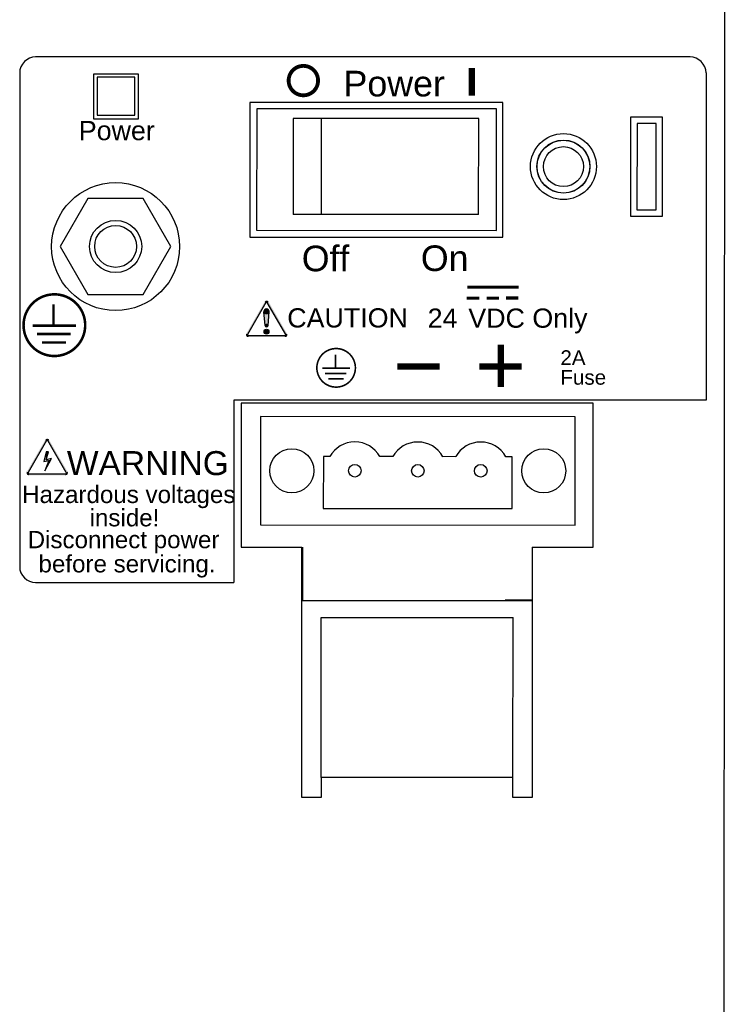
# Model space of a CAD drawing. Extents: x -71 to 52, y -13 to 68.
# Tile 63 of 81: x 34.24 to 36.44, y 47.45 to 50.52. Entities that reach past the tile are written whole.
import ezdxf

# ---------------------------------------------------------------- set-up
doc = ezdxf.new("R2010")
doc.units = 0
doc.header["$LTSCALE"] = 1.21
doc.header["$MEASUREMENT"] = 0
doc.layers.get('0').update_dxf_attribs({"linetype": 'CONTINUOUS'})
doc.layers.add('DIECUT', color=161, linetype='CONTINUOUS')
doc.layers.add('YELLOW', color=2, linetype='CONTINUOUS')
doc.styles.add('arial', font='ARIAL.TTF')

msp = doc.modelspace()

# ---------------------------------------------------------------- linework, layer by layer
at = {"color": 7, "linetype": 'Continuous'}
for p, q in [((36.4408, 45.9291), (36.4445, 55.5791)), ((34.5985, 50.3428), (34.4805, 50.3428)), ((34.4805, 50.3428), (34.4805, 50.2248)), ((34.5985, 50.2248), (34.5985, 50.3428)), ((34.4805, 50.2248), (34.5985, 50.2248)), ((34.9795, 50.2446), (34.9793, 49.8646)), ((35.7295, 50.2443), (34.9795, 50.2446)), ((35.7293, 49.8643), (35.7295, 50.2443)), ((35.0934, 50.214), (35.0933, 49.914)), ((35.6734, 50.2138), (35.0934, 50.214)), ((35.1824, 49.914), (35.1825, 50.214)), ((35.6733, 49.9138), (35.6734, 50.2138)), ((36.1684, 50.1982), (36.1683, 49.9282)), ((36.2284, 50.1982), (36.1684, 50.1982)), ((36.2283, 49.9282), (36.2284, 50.1982)), ((34.4517, 49.9642), (34.365, 49.8143)), ((34.6249, 49.9642), (34.4517, 49.9642)), ((34.7114, 49.8141), (34.6249, 49.9642)), ((35.6733, 49.9138), (35.0933, 49.914)), ((36.1683, 49.9282), (36.2283, 49.9282)), ((34.9793, 49.8646), (35.7293, 49.8643)), ((34.365, 49.8143), (34.4516, 49.6642)), ((34.6248, 49.6642), (34.7114, 49.8141)), ((34.4516, 49.6642), (34.6248, 49.6642)), ((34.9311, 49.3246), (34.9309, 48.8746)), ((36.0311, 49.3242), (34.9311, 49.3246)), ((36.0309, 48.8742), (36.0311, 49.3242)), ((34.991, 49.2826), (34.9909, 48.944)), ((35.9752, 49.2822), (34.991, 49.2826)), ((35.9751, 48.9437), (35.9752, 49.2822)), ((35.1878, 49.1574), (35.1877, 48.9951)), ((35.2078, 49.1574), (35.1878, 49.1574)), ((35.4046, 49.1573), (35.3646, 49.1573)), ((35.6015, 49.1572), (35.5615, 49.1573)), ((35.7783, 49.1572), (35.7583, 49.1572)), ((35.7783, 48.9949), (35.7783, 49.1572)), ((35.1877, 48.9951), (35.7783, 48.9949)), ((34.9909, 48.944), (35.9751, 48.9437)), ((34.9309, 48.8746), (35.1209, 48.8746)), ((35.1206, 48.0926), (35.1209, 48.8746)), ((35.123, 48.8746), (35.123, 48.708)), ((35.8409, 48.8743), (35.8406, 48.0923)), ((35.8409, 48.8743), (36.0309, 48.8742)), ((35.1209, 48.708), (35.8409, 48.7077)), ((35.8409, 48.7087), (35.756, 48.7087)), ((35.1807, 48.1546), (35.1809, 48.6546)), ((35.1809, 48.6546), (35.7809, 48.6543)), ((35.7807, 48.1543), (35.7809, 48.6543)), ((35.1807, 48.1546), (35.1806, 48.0926)), ((35.7807, 48.1543), (35.1807, 48.1546)), ((35.7806, 48.0923), (35.7807, 48.1543)), ((35.1806, 48.0926), (35.1206, 48.0926)), ((35.8406, 48.0923), (35.7806, 48.0923))]:
    msp.add_line(p, q, dxfattribs=at)
at = {"flags": 128}
for points, const_width in [([(35.1253, 50.2865, 1), (35.1253, 50.3785, 1)], 0.012), ([(35.1253, 50.2865, 1), (35.1253, 50.3785, 1)], 0.012), ([(34.2505, 49.5682, 1), (34.4433, 49.5682, 1)], 0.008), ([(34.2505, 49.5682, 1), (34.4433, 49.5682, 1)], 0.008), ([(35.1675, 49.4349, 1), (35.288, 49.4349, 1)], 0.005), ([(35.1675, 49.4349, 1), (35.288, 49.4349, 1)], 0.005)]:
    msp.add_lwpolyline(points, format="xyb", close=True, dxfattribs=dict(at, const_width=const_width))
for points, const_width in [([(35.6519, 50.3723), (35.6519, 50.2849)], 0.02), ([(35.6519, 50.3723), (35.6519, 50.2849)], 0.02), ([(34.3443, 49.6332), (34.3443, 49.5667)], 0.008), ([(34.3443, 49.6332), (34.3443, 49.5667)], 0.008), ([(34.2788, 49.5667), (34.4147, 49.5667)], 0.008), ([(34.2788, 49.5667), (34.4147, 49.5667)], 0.008), ([(34.293, 49.5404), (34.3975, 49.5404)], 0.008), ([(34.293, 49.5404), (34.3975, 49.5404)], 0.008), ([(34.3082, 49.514), (34.3833, 49.514)], 0.008), ([(34.3082, 49.514), (34.3833, 49.514)], 0.008), ([(35.7424, 49.5068), (35.7424, 49.3746)], 0.02), ([(35.7424, 49.5068), (35.7424, 49.3746)], 0.02), ([(35.2261, 49.4765), (35.2261, 49.434)], 0.00512), ([(35.2261, 49.4765), (35.2261, 49.434)], 0.00512), ([(35.4194, 49.4391), (35.5516, 49.4391)], 0.02), ([(35.4194, 49.4391), (35.5516, 49.4391)], 0.02), ([(35.6754, 49.4391), (35.8076, 49.4391)], 0.02), ([(35.6754, 49.4391), (35.8076, 49.4391)], 0.02), ([(35.1842, 49.434), (35.2711, 49.434)], 0.00512), ([(35.1842, 49.434), (35.2711, 49.434)], 0.00512), ([(35.1933, 49.4171), (35.2601, 49.4171)], 0.00512), ([(35.1933, 49.4171), (35.2601, 49.4171)], 0.00512), ([(35.203, 49.4002), (35.251, 49.4002)], 0.00512), ([(35.203, 49.4002), (35.251, 49.4002)], 0.00512)]:
    msp.add_lwpolyline(points, dxfattribs=dict(at, const_width=const_width))
at = {"color": 7, "linetype": 'Continuous'}
for centre, radius in [((35.9384, 50.0637), 0.083), ((35.9384, 50.0637), 0.0825), ((35.9384, 50.0637), 0.0625), ((34.5383, 49.8142), 0.0815), ((34.5383, 49.8142), 0.0654), ((35.0894, 49.1133), 0.0689), ((35.8768, 49.113), 0.0689), ((35.2862, 49.1132), 0.0197), ((35.4831, 49.1131), 0.0197), ((35.6799, 49.1131), 0.0197)]:
    msp.add_circle(centre, radius, dxfattribs=at)
for centre in [(35.2862, 49.1132), (35.4831, 49.1131), (35.6799, 49.1131)]:
    msp.add_arc(centre, 0.09, 29.3577, 150.5991, dxfattribs=at)
at = {"layer": 'DIECUT'}
for p, q in [((36.3341, 50.4063), (34.2884, 50.4063)), ((36.3341, 50.4063), (34.2884, 50.4063)), ((34.2384, 50.3563), (34.2384, 48.8138)), ((34.2384, 50.3563), (34.2384, 48.8138)), ((36.3841, 50.3563), (36.3841, 49.3337)), ((36.3841, 50.3563), (36.3841, 49.3337)), ((34.2884, 48.7638), (34.9084, 48.7638)), ((34.2884, 48.7638), (34.9084, 48.7638))]:
    msp.add_line(p, q, dxfattribs=at)
at = {"layer": 'DIECUT', "linetype": 'Continuous'}
for p, q in [((34.4694, 50.3527), (34.4694, 50.2127)), ((34.6094, 50.3527), (34.4694, 50.3527)), ((34.4694, 50.3527), (34.4694, 50.2127)), ((34.6094, 50.3527), (34.4694, 50.3527)), ((34.6094, 50.2127), (34.6094, 50.3527)), ((34.6094, 50.2127), (34.6094, 50.3527)), ((34.9584, 50.2637), (34.9584, 49.8437)), ((35.7484, 50.2637), (34.9584, 50.2637)), ((34.9584, 50.2637), (34.9584, 49.8437)), ((35.7484, 50.2637), (34.9584, 50.2637)), ((35.7484, 49.8437), (35.7484, 50.2637)), ((35.7484, 49.8437), (35.7484, 50.2637)), ((36.1484, 50.2187), (36.1484, 49.9087)), ((36.2484, 50.2187), (36.1484, 50.2187)), ((36.1484, 50.2187), (36.1484, 49.9087)), ((36.2484, 50.2187), (36.1484, 50.2187)), ((36.2484, 49.9087), (36.2484, 50.2187)), ((36.2484, 49.9087), (36.2484, 50.2187)), ((34.4694, 50.2127), (34.6094, 50.2127)), ((34.4694, 50.2127), (34.6094, 50.2127)), ((36.1484, 49.9087), (36.2484, 49.9087)), ((36.1484, 49.9087), (36.2484, 49.9087)), ((34.9584, 49.8437), (35.7484, 49.8437)), ((34.9584, 49.8437), (35.7484, 49.8437)), ((34.9084, 49.3337), (34.9084, 48.7638)), ((36.3841, 49.3337), (34.9084, 49.3337)), ((34.9084, 49.3337), (34.9084, 48.7638)), ((36.3841, 49.3337), (34.9084, 49.3337))]:
    msp.add_line(p, q, dxfattribs=at)
msp.add_circle((35.9384, 50.0637), 0.103, dxfattribs=at)
msp.add_circle((35.9384, 50.0637), 0.103, dxfattribs=at)
at = {"layer": 'DIECUT'}
msp.add_circle((34.5384, 49.8137), 0.2, dxfattribs=at)
msp.add_circle((34.5384, 49.8137), 0.2, dxfattribs=at)
for centre, start, end in [((34.2884, 50.3563), 90, 180), ((34.2884, 50.3563), 90, 180), ((36.3341, 50.3563), 0, 90), ((36.3341, 50.3563), 0, 90), ((34.2884, 48.8138), 180, 270), ((34.2884, 48.8138), 180, 270)]:
    msp.add_arc(centre, 0.05, start, end, dxfattribs=at)
at = {"layer": 'YELLOW'}
for p, q in [((35.0055, 49.5675), (35.0015, 49.6096)), ((35.0055, 49.5675), (35.0015, 49.6096)), ((35.0148, 49.5675), (35.0187, 49.6096)), ((35.0148, 49.5675), (35.0187, 49.6096)), ((34.3209, 49.1721), (34.3137, 49.1422)), ((34.3209, 49.1721), (34.3137, 49.1422)), ((34.3209, 49.147), (34.3287, 49.1721)), ((34.3287, 49.1721), (34.3209, 49.1721)), ((34.3209, 49.147), (34.3287, 49.1721)), ((34.3287, 49.1721), (34.3209, 49.1721)), ((34.3137, 49.1422), (34.3298, 49.1458)), ((34.3137, 49.1422), (34.3298, 49.1458)), ((34.3167, 49.1134), (34.3376, 49.1512)), ((34.3167, 49.1134), (34.3376, 49.1512)), ((34.3298, 49.1458), (34.3167, 49.1134)), ((34.3298, 49.1458), (34.3167, 49.1134)), ((34.3376, 49.1512), (34.3209, 49.147)), ((34.3376, 49.1512), (34.3209, 49.147))]:
    msp.add_line(p, q, dxfattribs=at)
at = {"layer": 'YELLOW', "const_width": 0.01, "flags": 128}
for points in [[(35.6378, 49.6869), (35.7987, 49.6869), (35.7987, 49.6869)], [(35.6378, 49.6869), (35.7987, 49.6869), (35.7987, 49.6869)], [(35.6361, 49.6528), (35.6752, 49.6528)], [(35.6361, 49.6528), (35.6752, 49.6528)], [(35.6979, 49.6528), (35.7369, 49.6528)], [(35.6979, 49.6528), (35.7369, 49.6528)], [(35.7586, 49.653), (35.7976, 49.653)], [(35.7586, 49.653), (35.7976, 49.653)]]:
    msp.add_lwpolyline(points, dxfattribs=at)
at = {"layer": 'YELLOW'}
for points in [[(35.0085, 49.6389), (34.9508, 49.5391, 0.57735), (34.9529, 49.5355), (35.0682, 49.5355, 0.57735), (35.0702, 49.5391), (35.0126, 49.6389, 0.57735)], [(35.0085, 49.6389), (34.9508, 49.5391, 0.57735), (34.9529, 49.5355), (35.0682, 49.5355, 0.57735), (35.0702, 49.5391), (35.0126, 49.6389, 0.57735)], [(34.3224, 49.2074), (34.2648, 49.1075, 0.57735), (34.2668, 49.104), (34.3821, 49.104, 0.57735), (34.3842, 49.1075), (34.3265, 49.2074, 0.57735)], [(34.3224, 49.2074), (34.2648, 49.1075, 0.57735), (34.2668, 49.104), (34.3821, 49.104, 0.57735), (34.3842, 49.1075), (34.3265, 49.2074, 0.57735)]]:
    msp.add_lwpolyline(points, format="xyb", close=True, dxfattribs=at)
at = {"layer": 'YELLOW', "const_width": 0.00472}
for points in [[(35.0132, 49.6417, 0.459157), (35.0063, 49.6398, 1)], [(35.0132, 49.6417, 0.459157), (35.0063, 49.6398, 1)], [(35.0149, 49.6397, 0.141865), (35.0132, 49.6417, 1)], [(35.0149, 49.6397, 0.141865), (35.0132, 49.6417, 1)], [(34.9489, 49.5404, 0.141865), (34.9482, 49.5379, 1)], [(34.9489, 49.5404, 0.141865), (34.9482, 49.5379, 1)], [(34.9482, 49.5379, 0.459157), (34.9536, 49.5332, 1)], [(34.9482, 49.5379, 0.459157), (34.9536, 49.5332, 1)], [(35.0729, 49.5379, -0.459157), (35.0675, 49.5332, -1)], [(35.0729, 49.5379, -0.459157), (35.0675, 49.5332, -1)], [(35.0722, 49.5404, -0.141865), (35.0729, 49.5379, -1)], [(35.0722, 49.5404, -0.141865), (35.0729, 49.5379, -1)], [(34.3271, 49.2101, 0.459157), (34.3202, 49.2082, 1)], [(34.3271, 49.2101, 0.459157), (34.3202, 49.2082, 1)], [(34.3288, 49.2081, 0.141865), (34.3271, 49.2101, 1)], [(34.3288, 49.2081, 0.141865), (34.3271, 49.2101, 1)], [(34.2628, 49.1089, 0.141865), (34.2621, 49.1063, 1)], [(34.2628, 49.1089, 0.141865), (34.2621, 49.1063, 1)], [(34.2621, 49.1063, 0.459157), (34.2675, 49.1017, 1)], [(34.2621, 49.1063, 0.459157), (34.2675, 49.1017, 1)], [(34.3868, 49.1063, -0.459157), (34.3814, 49.1017, -1)], [(34.3868, 49.1063, -0.459157), (34.3814, 49.1017, -1)], [(34.3861, 49.1089, -0.141865), (34.3868, 49.1063, -1)], [(34.3861, 49.1089, -0.141865), (34.3868, 49.1063, -1)]]:
    msp.add_lwpolyline(points, format="xyb", dxfattribs=at)
at = {"layer": 'YELLOW'}
for points, const_width in [([(35.0058, 49.6104, 1), (35.0145, 49.6104, 1)], 0.00862), ([(35.0058, 49.6104, 1), (35.0145, 49.6104, 1)], 0.00862), ([(35.0078, 49.568, 1), (35.0125, 49.568, 1)], 0.00472), ([(35.0078, 49.568, 1), (35.0125, 49.568, 1)], 0.00472), ([(35.0064, 49.5478, 1), (35.0139, 49.5478, 1)], 0.00756), ([(35.0064, 49.5478, 1), (35.0139, 49.5478, 1)], 0.00756)]:
    msp.add_lwpolyline(points, format="xyb", close=True, dxfattribs=dict(at, const_width=const_width))
msp.add_circle((35.0101, 49.5478), 0.00756, dxfattribs=at)
msp.add_circle((35.0101, 49.5478), 0.00756, dxfattribs=at)
for centre, radius, start, end in [((35.0101, 49.6104), 0.00864, 354.6561, 185.3439), ((35.0101, 49.6104), 0.00864, 354.6561, 185.3439), ((35.0101, 49.568), 0.00468, 185.3439, 354.6561), ((35.0101, 49.568), 0.00468, 185.3439, 354.6561)]:
    msp.add_arc(centre, radius, start, end, dxfattribs=at)
for points in [[(34.9467, 49.5414), (35.0044, 49.6413), (34.9508, 49.5391), (35.0085, 49.6389)], [(34.9467, 49.5414), (35.0044, 49.6413), (34.9508, 49.5391), (35.0085, 49.6389)], [(35.0702, 49.5391), (35.0126, 49.6389), (35.0743, 49.5414), (35.0167, 49.6413)], [(35.0702, 49.5391), (35.0126, 49.6389), (35.0743, 49.5414), (35.0167, 49.6413)], [(35.0187, 49.6096), (35.0148, 49.5675), (35.0015, 49.6096), (35.0055, 49.5675)], [(35.0187, 49.6096), (35.0148, 49.5675), (35.0015, 49.6096), (35.0055, 49.5675)], [(34.9529, 49.5355), (35.0682, 49.5355), (34.9529, 49.5308), (35.0682, 49.5308)], [(34.9529, 49.5355), (35.0682, 49.5355), (34.9529, 49.5308), (35.0682, 49.5308)], [(34.2607, 49.1099), (34.3183, 49.2097), (34.2648, 49.1075), (34.3224, 49.2074)], [(34.2607, 49.1099), (34.3183, 49.2097), (34.2648, 49.1075), (34.3224, 49.2074)], [(34.3842, 49.1075), (34.3265, 49.2074), (34.3883, 49.1099), (34.3306, 49.2097)], [(34.3842, 49.1075), (34.3265, 49.2074), (34.3883, 49.1099), (34.3306, 49.2097)], [(34.3287, 49.1721), (34.3209, 49.1721), (34.3137, 49.1422), (34.3209, 49.147)], [(34.3137, 49.1422), (34.3209, 49.147), (34.3209, 49.1721), (34.3287, 49.1721)], [(34.3287, 49.1721), (34.3209, 49.1721), (34.3137, 49.1422), (34.3209, 49.147)], [(34.3137, 49.1422), (34.3209, 49.147), (34.3209, 49.1721), (34.3287, 49.1721)], [(34.3376, 49.1512), (34.3209, 49.147), (34.3137, 49.1422), (34.3298, 49.1458)], [(34.3137, 49.1422), (34.3298, 49.1458), (34.3376, 49.1512), (34.3209, 49.147)], [(34.3376, 49.1512), (34.3209, 49.147), (34.3137, 49.1422), (34.3376, 49.1512)], [(34.3137, 49.1422), (34.3376, 49.1512), (34.3298, 49.1458), (34.3209, 49.147)], [(34.3376, 49.1512), (34.3209, 49.147), (34.3137, 49.1422), (34.3298, 49.1458)], [(34.3137, 49.1422), (34.3298, 49.1458), (34.3376, 49.1512), (34.3209, 49.147)], [(34.3376, 49.1512), (34.3209, 49.147), (34.3137, 49.1422), (34.3376, 49.1512)], [(34.3137, 49.1422), (34.3376, 49.1512), (34.3298, 49.1458), (34.3209, 49.147)], [(34.3167, 49.1134), (34.3376, 49.1512), (34.3298, 49.1458), (34.3376, 49.1512)], [(34.3167, 49.1134), (34.3376, 49.1512), (34.3298, 49.1458), (34.3376, 49.1512)], [(34.2668, 49.104), (34.3821, 49.104), (34.2668, 49.0992), (34.3821, 49.0992)], [(34.2668, 49.104), (34.3821, 49.104), (34.2668, 49.0992), (34.3821, 49.0992)]]:
    msp.add_solid(points, dxfattribs=at)

# ---------------------------------------------------------------- texts
at = {"style": 'arial'}
for s, insert, char_height, width, attachment_point in [('Power', (35.2509, 50.3631), 0.08, 0.5472, 1), ('Power', (35.2509, 50.3631), 0.08, 0.5472, 1), ('Power', (34.542, 50.2063), 0.06, 1.5, 2), ('Power', (34.542, 50.2063), 0.06, 1.5, 2), ('Off', (35.1203, 49.8167), 0.08, 0.5472, 1), ('Off', (35.1203, 49.8167), 0.08, 0.5472, 1), ('On', (35.4926, 49.8174), 0.08, 0.5472, 1), ('On', (35.4926, 49.8174), 0.08, 0.5472, 1)]:
    msp.add_mtext(s, dxfattribs=dict(at, insert=insert, char_height=char_height, width=width, attachment_point=attachment_point))
at = {"insert": (35.9288, 49.4897), "char_height": 0.04608, "attachment_point": 1, "line_spacing_factor": 0.8, "style": 'arial'}
msp.add_mtext('2A \\PFuse', dxfattribs=at)
msp.add_mtext('2A \\PFuse', dxfattribs=at)
at = {"layer": 'YELLOW', "style": 'arial'}
for s, insert, char_height, width, attachment_point in [('CAUTION', (35.2635, 49.621), 0.06, 1.5, 2), ('\\A1;24', (35.5605, 49.6202), 0.06, 1.5, 2), ('\\A1;VDC Only', (35.8273, 49.6202), 0.06, 1.5, 2), ('\\A1;VDC Only', (35.8273, 49.6202), 0.06, 1.5, 2), ('WARNING ', (34.8924, 49.1746), 0.075, 0.6488, 3), ('WARNING ', (34.8924, 49.1746), 0.075, 0.6488, 3), ('Hazardous voltages ', (34.2461, 49.0664), 0.054, 1.08, 1), ('Hazardous voltages ', (34.2461, 49.0664), 0.054, 1.08, 1), ('       inside! ', (34.3103, 48.9935), 0.054, 1.08, 1), ('       inside! ', (34.3103, 48.9935), 0.054, 1.08, 1), (' Disconnect power ', (34.2424, 48.9252), 0.054, 1.08, 1), (' Disconnect power ', (34.2424, 48.9252), 0.054, 1.08, 1), (' before servicing.', (34.2764, 48.8496), 0.054, 1.08, 1), (' before servicing.', (34.2764, 48.8496), 0.054, 1.08, 1)]:
    msp.add_mtext(s, dxfattribs=dict(at, insert=insert, char_height=char_height, width=width, attachment_point=attachment_point))

doc.saveas('drawing.dxf')
